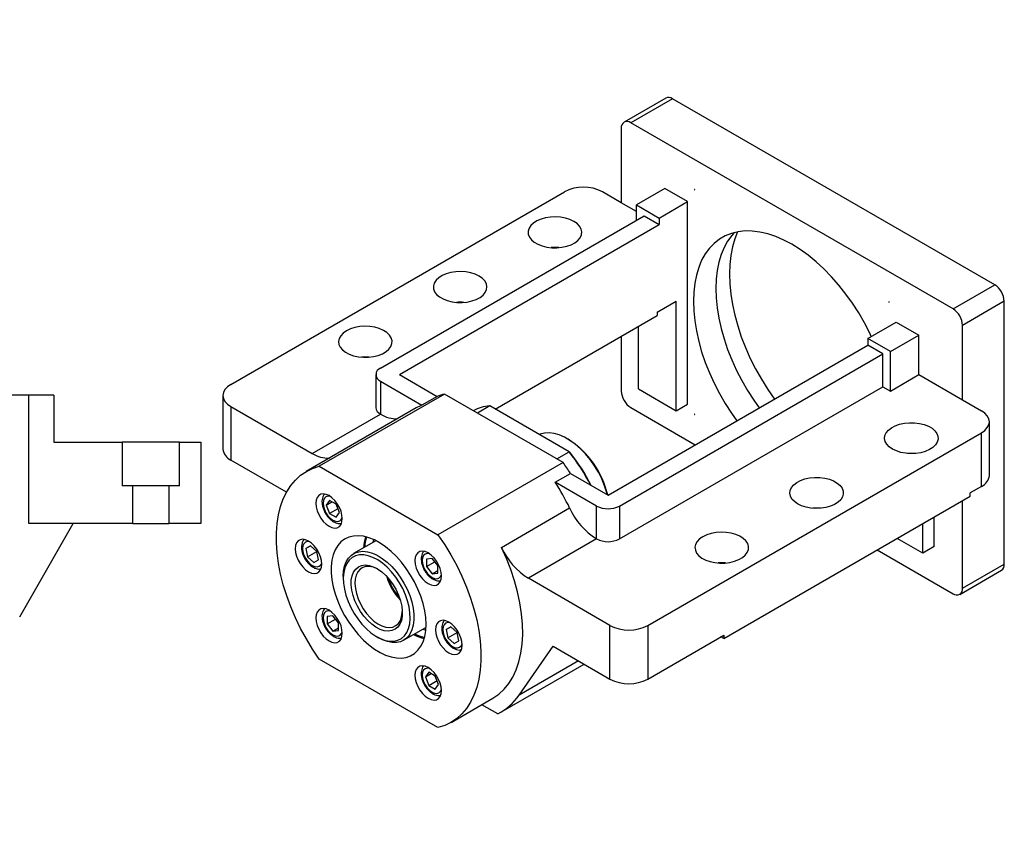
# Model space of a CAD drawing. Header units: millimetres. Extents: x 19 to 333, y 9 to 190.
# Tile 5 of 5: x 170 to 275, y 103 to 190. Entities that reach past the tile are written whole.
import ezdxf

# ---------------------------------------------------------------- set-up
doc = ezdxf.new("R2010")
doc.units = ezdxf.units.MM
doc.layers.add('圖層0', color=7, linetype='Continuous')
doc.styles.add('SLDTEXTSTYLE0', font='TXT', dxfattribs={"width": 0.7})
doc.styles.add('SLDTEXTSTYLE4', font='TXT', dxfattribs={"width": 0.75, "bigfont": 'bigfont'})
doc.styles.add('SLDTEXTSTYLE5', font='TXT', dxfattribs={"width": 0.65625, "bigfont": 'bigfont'})

# ---------------------------------------------------------------- blocks, each defined once
blk = doc.blocks.new('SW_NOTE_2')
at = {"layer": '圖層0', "color": 0, "char_height": 3.175, "attachment_point": 2}
for s, insert, style in [('\\M+19655\\M+196CA\\M+19AA4 B-B', (9.92, 4.09), 'SLDTEXTSTYLE4'), ('\\M+194E4\\M+197E1 1 : 3', (9.93, -1.14), 'SLDTEXTSTYLE5')]:
    blk.add_mtext(s, dxfattribs=dict(at, insert=insert, style=style))

msp = doc.modelspace()

# ---------------------------------------------------------------- linework, layer by layer
at = {"color": 7, "linetype": 'Continuous', "lineweight": 25}
for p, q in [((238.8117, 181.6052), (234.367, 179.0393)), ((239.5259, 181.5344), (235.0812, 178.9686)), ((273.8711, 161.7074), (239.5259, 181.5344)), ((234.0711, 178.3853), (234.0711, 170.4531)), ((269.4264, 159.1415), (235.0812, 178.9686)), ((192.4528, 151.0926), (228.0102, 171.6194)), ((234.0711, 170.4531), (232.0508, 171.6194)), ((238.7178, 171.97), (235.6873, 170.2206)), ((241.1421, 170.5705), (238.7178, 171.97)), ((235.6873, 169.5201), (234.0711, 170.4531)), ((235.6873, 170.2206), (238.1117, 168.821)), ((235.6873, 168.5876), (235.6873, 170.2206)), ((238.1117, 168.821), (241.1421, 170.5705)), ((241.1421, 148.9904), (241.1421, 170.5705)), ((208.4132, 152.8426), (236.4954, 169.0542)), ((236.4954, 169.0542), (238.1117, 168.1211)), ((210.4335, 152.1428), (238.1117, 168.1211)), ((238.1117, 168.821), (238.1117, 168.1211)), ((269.4264, 159.1415), (273.8711, 161.7074)), ((237.9097, 158.7892), (239.93, 159.9555)), ((239.93, 148.2907), (239.93, 159.9555)), ((274.8812, 159.9578), (270.4366, 157.3919)), ((274.8812, 131.9621), (274.8812, 159.9578)), ((237.9097, 158.7892), (237.9097, 158.4393)), ((220.6373, 148.4682), (237.9097, 158.4393)), ((260.335, 155.9917), (263.3655, 157.7412)), ((263.3655, 157.7412), (265.7899, 156.3416)), ((270.4366, 149.4598), (270.4366, 157.3919)), ((235.8894, 150.6233), (235.8894, 157.273)), ((234.0711, 156.2233), (234.0711, 150.3896)), ((262.7594, 154.5922), (260.335, 155.9917)), ((260.335, 155.9917), (260.335, 155.2918)), ((262.7594, 154.5922), (265.7899, 156.3416)), ((265.7899, 152.1423), (265.7899, 156.3416)), ((232.6569, 139.3136), (260.335, 155.2918)), ((233.869, 138.1473), (261.9513, 154.3588)), ((261.9513, 154.3588), (260.335, 155.2918)), ((261.9513, 150.8593), (261.9513, 154.3588)), ((262.7594, 150.3928), (262.7594, 154.5922)), ((207.9111, 152.1428), (207.9111, 148.6434)), ((208.4132, 151.4431), (212.8291, 148.8938)), ((208.4132, 151.4431), (208.4132, 147.9436)), ((210.4335, 152.1428), (214.4453, 149.8269)), ((262.7594, 150.3928), (265.7899, 152.1423)), ((265.7899, 152.1423), (270.4366, 149.4598)), ((215.2206, 150.0792), (201.8866, 142.3816)), ((227.8697, 142.777), (215.2206, 150.0792)), ((233.869, 134.6478), (261.9513, 150.8593)), ((235.8894, 150.6233), (239.93, 148.2907)), ((261.9513, 150.8593), (262.7594, 150.3928)), ((170.9363, 149.9499), (164.3171, 149.9499)), ((170.9363, 136.2833), (170.9363, 149.9499)), ((173.6029, 149.9499), (170.9363, 149.9499)), ((173.6029, 149.9499), (173.6029, 144.9499)), ((191.616, 149.9263), (191.616, 144.2105)), ((214.4453, 149.8269), (212.8291, 148.8938)), ((270.4366, 149.4598), (272.4569, 148.2935)), ((192.4528, 148.76), (192.4528, 143.0442)), ((192.4528, 148.76), (201.1419, 143.7439)), ((212.2153, 148.5919), (200.4975, 141.8274)), ((220.048, 148.8083), (218.7351, 148.0503)), ((228.4972, 143.9307), (220.048, 148.8083)), ((235.0812, 148.6399), (241.9468, 144.6765)), ((239.93, 148.2907), (241.1421, 148.9904)), ((201.1419, 143.7439), (208.415, 147.9426)), ((208.4132, 147.9436), (208.415, 147.9426)), ((273.2937, 141.4114), (273.2937, 147.1272)), ((236.8995, 125.4341), (272.4569, 145.9609)), ((272.4569, 140.2451), (272.4569, 145.9609)), ((173.6029, 144.9499), (180.8809, 144.9499)), ((180.8809, 144.9499), (180.8809, 140.2833)), ((186.9916, 144.9499), (180.8809, 144.9499)), ((186.9916, 140.2833), (186.9916, 144.9499)), ((186.9916, 144.9499), (189.2696, 144.9499)), ((189.2696, 144.9499), (189.2696, 136.2833)), ((228.4149, 145.2606), (228.3139, 145.3189)), ((227.1842, 143.1728), (228.4972, 143.9307)), ((228.4972, 143.9307), (228.5715, 143.8878)), ((198.3884, 139.6177), (192.4528, 143.0442)), ((227.8697, 142.777), (214.5357, 135.0795)), ((201.8866, 142.3816), (214.5357, 135.0795)), ((227.0288, 140.6965), (228.6451, 141.6295)), ((231.4447, 138.1473), (227.0288, 140.6965)), ((228.6451, 141.6295), (232.6569, 139.3136)), ((182.021, 140.2833), (180.8809, 140.2833)), ((182.021, 136.2833), (182.021, 140.2833)), ((185.8516, 140.2833), (182.021, 140.2833)), ((185.8516, 140.2833), (185.8516, 136.2833)), ((186.9916, 140.2833), (185.8516, 140.2833)), ((272.4569, 140.2451), (271.2447, 139.5453)), ((202.9796, 138.7557), (202.6297, 138.2579)), ((202.6297, 138.2579), (203.2359, 138.6078)), ((203.6794, 138.3517), (202.9796, 138.7557)), ((244.9807, 124.0335), (271.2447, 139.1954)), ((270.4366, 129.3962), (270.4366, 138.7289)), ((271.2447, 139.1954), (271.2447, 139.5453)), ((202.6297, 138.2579), (202.9796, 137.356)), ((203.867, 137.8683), (202.9796, 137.356)), ((204.0294, 137.4498), (203.6794, 138.3517)), ((221.2913, 133.745), (228.5644, 137.9436)), ((231.4447, 134.6478), (231.4447, 138.1473)), ((233.869, 138.1473), (233.869, 134.6478)), ((202.9796, 137.356), (203.6794, 136.9519)), ((203.6794, 136.9519), (204.0294, 137.4498)), ((267.4061, 133.8286), (267.4061, 136.9794)), ((169.9588, 126.3447), (175.65, 136.2833)), ((182.021, 136.2833), (170.9363, 136.2833)), ((182.021, 136.2833), (185.8516, 136.2833)), ((189.2696, 136.2833), (185.8516, 136.2833)), ((266.1939, 133.1288), (266.1939, 136.2796)), ((207.9257, 134.4534), (205.5471, 133.0803)), ((207.6606, 134.581), (207.5874, 134.2581)), ((231.4429, 134.6488), (224.1698, 130.4502)), ((231.4447, 134.6478), (231.4429, 134.6488)), ((266.1939, 133.1288), (263.4649, 134.7042)), ((200.959, 133.8992), (200.4641, 133.6134)), ((200.4641, 133.6134), (200.959, 133.8992)), ((200.4641, 133.6134), (200.6452, 132.7282)), ((200.6452, 132.7282), (201.635, 133.2996)), ((201.635, 133.2998), (200.959, 133.8992)), ((201.8161, 132.4146), (201.635, 133.2998)), ((261.3431, 133.4793), (269.4264, 128.8129)), ((267.4061, 133.8286), (266.1939, 133.1288)), ((200.6452, 132.7282), (201.3212, 132.1288)), ((201.3212, 132.1288), (201.8161, 132.4146)), ((213.9009, 132.5592), (213.2949, 132.5051)), ((213.2949, 132.5051), (213.2949, 131.6969)), ((213.2949, 131.6969), (214.1823, 132.2092)), ((214.507, 131.8053), (213.9009, 132.5592)), ((213.2949, 131.6969), (213.9009, 130.9429)), ((213.9009, 130.9429), (214.507, 131.2928)), ((214.507, 130.9971), (214.507, 131.8053)), ((270.1406, 128.7422), (274.5853, 131.308)), ((270.4366, 129.3962), (274.8812, 131.9621)), ((204.4433, 130.6406), (204.4433, 130.4073)), ((213.9009, 130.9429), (214.507, 130.9971)), ((232.8589, 125.4341), (224.1698, 130.4502)), ((203.3295, 126.4545), (202.7234, 126.4003)), ((202.7234, 126.4003), (202.7234, 125.5921)), ((202.7234, 125.5921), (203.6109, 126.1045)), ((203.9356, 125.7005), (203.3295, 126.4545)), ((202.7234, 125.5921), (203.3295, 124.8382)), ((203.3295, 124.8382), (203.9356, 125.1881)), ((203.3295, 124.8382), (203.9356, 124.8924)), ((203.9356, 124.8924), (203.9356, 125.7005)), ((210.8752, 123.8507), (213.2538, 125.2238)), ((212.9156, 125.0285), (213.2318, 124.9304)), ((215.9092, 125.2686), (215.4144, 124.9828)), ((215.4144, 124.9828), (215.9093, 125.2686)), ((215.4144, 124.9828), (215.5955, 124.0976)), ((216.5852, 124.6692), (215.9092, 125.2686)), ((232.8589, 119.7183), (232.8589, 125.4341)), ((236.8995, 125.4341), (236.8995, 119.7183)), ((208.0086, 124.2315), (208.2106, 124.1148)), ((215.5955, 124.0976), (216.5853, 124.669)), ((215.5955, 124.0976), (216.2715, 123.4982)), ((216.7664, 123.784), (216.5852, 124.6692)), ((236.8995, 119.7183), (244.9807, 124.3835)), ((244.9807, 124.0335), (244.6776, 124.2085)), ((244.9807, 124.3835), (244.9807, 124.0335)), ((216.2715, 123.4982), (216.7664, 123.784)), ((223.1751, 118.0028), (226.798, 123.2172)), ((226.798, 123.2172), (232.8589, 119.7183)), ((214.5357, 114.5493), (201.8866, 121.8515)), ((221.2266, 116.1848), (230.1032, 121.3091)), ((213.551, 120.4455), (213.2011, 119.9476)), ((213.2011, 119.9476), (213.8073, 120.2976)), ((213.2011, 119.9476), (213.551, 119.0457)), ((214.2509, 120.0415), (213.551, 120.4455)), ((214.6008, 119.1396), (214.2509, 120.0415)), ((213.551, 119.0457), (214.4385, 119.558)), ((213.551, 119.0457), (214.2509, 118.6417)), ((214.2509, 118.6417), (214.6008, 119.1396)), ((215.9248, 115.1036), (220.3695, 117.6694)), ((220.8971, 116.0086), (219.1949, 116.9913))]:
    msp.add_line(p, q, dxfattribs=at)
at = {"color": 8, "linetype": 'Continuous', "lineweight": 25}
msp.add_line((229.5028, 121.6557), (223.1751, 118.0028), dxfattribs=at)
at = {"color": 7, "linetype": 'Continuous', "lineweight": 25, "flags": 128}
for points in [[(241.9111, 171.8215), (241.91, 171.8285), (241.9069, 171.8357), (241.9022, 171.842), (241.8967, 171.8465), (241.8912, 171.8484), (241.8865, 171.8475), (241.8833, 171.8439), (241.8822, 171.8382), (241.8833, 171.8312), (241.8865, 171.8239), (241.8912, 171.8176), (241.8967, 171.8132), (241.9022, 171.8112), (241.9069, 171.8122), (241.91, 171.8158), (241.9111, 171.8215)], [(229.0203, 168.4704), (228.6015, 168.6701), (228.1247, 168.8204), (227.6073, 168.9158), (227.068, 168.9531), (226.5262, 168.9307), (226.0015, 168.8495), (225.513, 168.7125), (225.0781, 168.5246), (224.7127, 168.2926), (224.43, 168.0248), (224.2402, 167.731), (224.1501, 167.4218), (224.1631, 167.1083), (224.2785, 166.8019), (224.4924, 166.5137), (224.7968, 166.254), (225.1809, 166.0323), (225.6307, 165.8565), (226.13, 165.7331), (226.6608, 165.6664), (227.2038, 165.6589), (227.7395, 165.7109), (228.2484, 165.8205), (228.7122, 165.9837), (229.1142, 166.1947), (229.4397, 166.4457), (229.677, 166.7277), (229.8176, 167.0306), (229.8563, 167.3434), (229.7919, 167.6547), (229.6265, 167.9534), (229.3662, 168.2286), (229.0203, 168.4704)], [(260.7098, 156.2081), (260.5442, 156.5561), (259.983, 157.6452), (259.3691, 158.7086), (258.7065, 159.7391), (257.9998, 160.7297), (257.2539, 161.6735), (256.4739, 162.5642), (255.665, 163.3957), (254.8328, 164.1622), (253.983, 164.8585), (253.1214, 165.4799), (252.2538, 166.0222), (251.3863, 166.4816), (250.5247, 166.855), (249.6749, 167.1398), (248.8427, 167.3341), (248.0338, 167.4366), (247.2537, 167.4465), (246.5078, 167.3639), (245.8012, 167.1892), (245.1386, 166.9237), (244.5246, 166.5691), (243.9634, 166.128), (243.4589, 165.6032), (243.0144, 164.9985), (242.6331, 164.3178), (242.3175, 163.566), (242.0697, 162.748), (241.8915, 161.8695), (241.7841, 160.9366), (241.7482, 159.9555), (241.7841, 158.933), (241.8915, 157.876), (242.0697, 156.7918), (242.3175, 155.6878), (242.6331, 154.5715), (243.0144, 153.4506), (243.4589, 152.3327), (243.9634, 151.2254), (244.5246, 150.1363), (245.1386, 149.0729), (245.8012, 148.0424), (246.3737, 147.2321)], [(246.1141, 167.2792), (245.8429, 166.9794), (245.3984, 166.3747), (245.017, 165.6941), (244.7014, 164.9422), (244.4537, 164.1242), (244.2755, 163.2458), (244.1681, 162.3128), (244.1322, 161.3317)], [(246.4611, 167.3554), (246.1587, 166.6044), (245.9097, 165.7556), (245.7307, 164.8465), (245.6228, 163.8829), (245.5868, 162.8712), (245.6228, 161.8179), (245.7307, 160.7299), (245.9097, 159.6141), (246.1587, 158.4778), (246.476, 157.3285), (246.8596, 156.1734), (247.307, 155.0203), (247.8153, 153.8764), (248.3813, 152.7492), (249.0012, 151.6462), (249.671, 150.5743), (250.3822, 149.5462)], [(218.9188, 162.639), (218.4999, 162.8386), (218.0232, 162.9889), (217.5058, 163.0844), (216.9665, 163.1216), (216.4247, 163.0992), (215.9, 163.0181), (215.4114, 162.881), (214.9766, 162.6931), (214.6112, 162.4611), (214.3285, 162.1933), (214.1387, 161.8995), (214.0486, 161.5903), (214.0615, 161.2768), (214.177, 160.9704), (214.3908, 160.6822), (214.6953, 160.4225), (215.0794, 160.2008), (215.5292, 160.025), (216.0285, 159.9016), (216.5593, 159.8349), (217.1023, 159.8275), (217.638, 159.8795), (218.1469, 159.989), (218.6107, 160.1522), (219.0126, 160.3632), (219.3381, 160.6142), (219.5755, 160.8963), (219.7161, 161.1991), (219.7548, 161.5119), (219.6903, 161.8233), (219.5249, 162.1219), (219.2646, 162.3972), (218.9188, 162.639)], [(244.1322, 161.3317), (244.1681, 160.3092), (244.2755, 159.2522), (244.4537, 158.168), (244.7014, 157.064), (245.017, 155.9477), (245.3984, 154.8268), (245.8429, 153.7089), (246.3474, 152.6016), (246.9086, 151.5125), (247.5225, 150.4491), (248.1851, 149.4186), (248.7576, 148.6084)], [(262.6254, 159.8634), (262.6243, 159.8704), (262.6212, 159.8776), (262.6165, 159.8839), (262.611, 159.8884), (262.6054, 159.8903), (262.6008, 159.8894), (262.5976, 159.8858), (262.5965, 159.8801), (262.5976, 159.8731), (262.6008, 159.8658), (262.6054, 159.8595), (262.611, 159.8551), (262.6165, 159.8531), (262.6212, 159.8541), (262.6243, 159.8577), (262.6254, 159.8634)], [(204.7767, 156.8075), (204.4308, 156.5657), (204.1705, 156.2905), (204.0051, 155.9918), (203.9406, 155.6804), (203.9794, 155.3676), (204.12, 155.0648), (204.3573, 154.7827), (204.6828, 154.5317), (205.0847, 154.3208), (205.5485, 154.1576), (206.0575, 154.048), (206.5931, 153.996), (207.1362, 154.0034), (207.6669, 154.0701), (208.1662, 154.1935), (208.6161, 154.3693), (209.0002, 154.591), (209.3046, 154.8507), (209.5184, 155.1389), (209.6339, 155.4454), (209.6468, 155.7588), (209.5567, 156.0681), (209.3669, 156.3619), (209.0842, 156.6296), (208.7188, 156.8616), (208.284, 157.0496), (207.7954, 157.1866), (207.2708, 157.2677), (206.729, 157.2901), (206.1896, 157.2529), (205.6722, 157.1574), (205.1955, 157.0071), (204.7767, 156.8075)], [(207.1978, 154.0081), (206.729, 154.0239), (206.3961, 154.0081)], [(192.4528, 151.0926), (192.0975, 150.8427), (191.8334, 150.5575), (191.6709, 150.2481), (191.616, 149.9263), (191.6709, 149.6045), (191.8334, 149.2951), (192.0975, 149.01), (192.4528, 148.76)], [(272.4569, 145.9609), (272.8122, 146.2108), (273.0762, 146.496), (273.2388, 146.8054), (273.2937, 147.1272), (273.2388, 147.449), (273.0762, 147.7584), (272.8122, 148.0436), (272.4569, 148.2935)], [(241.9111, 147.9014), (241.91, 147.9084), (241.9069, 147.9156), (241.9022, 147.922), (241.8967, 147.9264), (241.8912, 147.9283), (241.8865, 147.9274), (241.8833, 147.9238), (241.8822, 147.9181), (241.8833, 147.9111), (241.8865, 147.9038), (241.8912, 147.8975), (241.8967, 147.8931), (241.9022, 147.8912), (241.9069, 147.8921), (241.91, 147.8957), (241.9111, 147.9014)], [(262.9614, 144.2115), (262.6156, 144.4533), (262.3553, 144.7285), (262.1899, 145.0271), (262.1254, 145.3385), (262.1642, 145.6513), (262.3047, 145.9542), (262.5421, 146.2362), (262.8676, 146.4872), (263.2695, 146.6982), (263.7333, 146.8614), (264.2423, 146.9709), (264.7779, 147.0229), (265.3209, 147.0155), (265.8517, 146.9488), (266.351, 146.8254), (266.8009, 146.6496), (267.1849, 146.4279), (267.4894, 146.1682), (267.7032, 145.88), (267.8187, 145.5736), (267.8316, 145.2601), (267.7415, 144.9509), (267.5517, 144.6571), (267.269, 144.3893), (266.9036, 144.1573), (266.4688, 143.9694), (265.9802, 143.8324), (265.4555, 143.7512), (264.9138, 143.7288), (264.3744, 143.7661), (263.857, 143.8615), (263.3803, 144.0118), (262.9614, 144.2115)], [(232.5985, 139.3472), (232.5397, 139.5626), (232.2966, 140.2994), (231.9907, 141.0325), (231.6269, 141.7505), (231.2107, 142.442), (230.7489, 143.0961), (230.2487, 143.7024), (229.7179, 144.2515), (229.165, 144.7346), (228.5986, 145.1442), (228.0278, 145.4737), (227.4614, 145.718), (226.9085, 145.8733), (226.3778, 145.937), (225.8775, 145.9083), (225.4157, 145.7874), (225.3362, 145.7555)], [(201.8866, 121.8515), (201.1729, 122.9028), (200.5075, 123.9923), (199.8949, 125.1124), (199.3393, 126.2555), (198.8445, 127.4138), (198.4139, 128.5793), (198.0504, 129.744), (197.7566, 130.8999), (197.5345, 132.0392), (197.3856, 133.1539), (197.3109, 134.2365), (197.3109, 135.2796), (197.3856, 136.2759), (197.5345, 137.2187), (197.7566, 138.1015), (198.0504, 138.9183), (198.4139, 139.6634), (198.8445, 140.3317), (199.3393, 140.9187), (199.8949, 141.4203), (200.5075, 141.8331), (201.1729, 142.1543), (201.8866, 142.3816)], [(252.8599, 138.38), (252.5141, 138.6218), (252.2538, 138.897), (252.0884, 139.1957), (252.0239, 139.507), (252.0626, 139.8198), (252.2032, 140.1227), (252.4406, 140.4047), (252.7661, 140.6557), (253.168, 140.8667), (253.6318, 141.0299), (254.1407, 141.1395), (254.6764, 141.1915), (255.2194, 141.184), (255.7502, 141.1173), (256.2495, 140.9939), (256.6993, 140.8181), (257.0834, 140.5964), (257.3879, 140.3367), (257.6017, 140.0485), (257.7172, 139.7421), (257.7301, 139.4286), (257.64, 139.1194), (257.4502, 138.8256), (257.1675, 138.5578), (256.8021, 138.3258), (256.3673, 138.1379), (255.8787, 138.0009), (255.354, 137.9197), (254.8122, 137.8973), (254.2729, 137.9346), (253.7555, 138.03), (253.2788, 138.1803), (252.8599, 138.38)], [(204.3397, 136.8042), (204.3042, 137.188), (204.1996, 137.5936), (204.0311, 138.0005), (203.8072, 138.3884), (203.5391, 138.7377), (203.2402, 139.031), (202.9255, 139.2537), (202.6108, 139.3944), (202.3119, 139.4462), (202.0437, 139.4064), (201.8198, 139.2771), (201.6513, 139.0647), (201.5467, 138.7799), (201.5112, 138.437), (201.5467, 138.0531), (201.6513, 137.6476), (201.8198, 137.2407), (202.0437, 136.8528), (202.3119, 136.5035), (202.6108, 136.2101), (202.9255, 135.9875), (203.2402, 135.8468), (203.5391, 135.795), (203.8072, 135.8348), (204.0311, 135.9641), (204.1996, 136.1765), (204.3042, 136.4612), (204.3397, 136.8042)], [(242.7584, 134.8811), (242.4126, 134.6393), (242.1522, 134.3641), (241.9868, 134.0654), (241.9224, 133.754), (241.9611, 133.4413), (242.1017, 133.1384), (242.339, 132.8563), (242.6645, 132.6053), (243.0665, 132.3944), (243.5303, 132.2312), (244.0392, 132.1216), (244.5749, 132.0696), (245.1179, 132.077), (245.6487, 132.1437), (246.148, 132.2671), (246.5978, 132.4429), (246.9819, 132.6646), (247.2863, 132.9243), (247.5002, 133.2126), (247.6156, 133.519), (247.6286, 133.8324), (247.5385, 134.1417), (247.3487, 134.4355), (247.066, 134.7032), (246.7006, 134.9352), (246.2657, 135.1232), (245.7772, 135.2602), (245.2525, 135.3413), (244.7107, 135.3637), (244.1714, 135.3265), (243.654, 135.231), (243.1772, 135.0807), (242.7584, 134.8811)], [(202.1503, 131.9643), (202.1148, 132.3482), (202.0102, 132.7538), (201.8417, 133.1607), (201.6178, 133.5485), (201.3496, 133.8979), (201.0507, 134.1912), (200.736, 134.4138), (200.4214, 134.5546), (200.1224, 134.6063), (199.8543, 134.5666), (199.6304, 134.4373), (199.4619, 134.2249), (199.3573, 133.9401), (199.3218, 133.5972), (199.3573, 133.2133), (199.4619, 132.8077), (199.6304, 132.4008), (199.8543, 132.013), (200.1224, 131.6636), (200.4214, 131.3703), (200.736, 131.1477), (201.0507, 131.0069), (201.3496, 130.9552), (201.6178, 130.9949), (201.8417, 131.1243), (202.0102, 131.3366), (202.1148, 131.6214), (202.1503, 131.9643)], [(213.2619, 125.5497), (213.2265, 126.26), (213.1206, 127.0012), (212.9459, 127.763), (212.7046, 128.5347), (212.4003, 129.3054), (212.0372, 130.0643), (211.6204, 130.8007), (211.1557, 131.5044), (210.6496, 132.1654), (210.1094, 132.7745), (209.5425, 133.3231), (208.9569, 133.8035), (208.3608, 134.2089), (207.7627, 134.5338), (207.1708, 134.7734), (206.5936, 134.9245), (206.039, 134.9849), (205.515, 134.9538), (205.0287, 134.8317), (204.5872, 134.6201), (204.1966, 134.3222), (203.8622, 133.942), (203.589, 133.485), (203.3806, 132.9575), (203.2401, 132.3669), (203.1693, 131.7216), (203.1693, 131.0306), (203.2401, 130.3035), (203.3806, 129.5507), (203.589, 128.7826), (203.8622, 128.0101), (204.1966, 127.2439), (204.5872, 126.4949), (205.0287, 125.7736), (205.515, 125.0901), (206.039, 124.4539), (206.5936, 123.8741), (207.1708, 123.3587), (207.7627, 122.915), (208.3608, 122.5492), (208.9569, 122.2664), (209.5425, 122.0707), (210.1094, 121.9648), (210.6496, 121.9501), (211.1557, 122.0269), (211.6204, 122.194), (212.0372, 122.4492), (212.4003, 122.7889), (212.7046, 123.2082), (212.9459, 123.7013), (213.1206, 124.2613), (213.2265, 124.8804), (213.2619, 125.5497)], [(206.9121, 134.8516), (206.7783, 134.2961), (206.7117, 133.7526)], [(214.5357, 135.0795), (215.2494, 134.0281), (215.9148, 132.9386), (216.5275, 131.8185), (217.0831, 130.6754), (217.5779, 129.5171), (218.0085, 128.3516), (218.3719, 127.1869), (218.6657, 126.031), (218.8878, 124.8917), (219.0367, 123.777), (219.1115, 122.6944), (219.1115, 121.6513), (219.0367, 120.655), (218.8878, 119.7122), (218.6657, 118.8294), (218.3719, 118.0126), (218.0085, 117.2676), (217.5779, 116.5992), (217.0831, 116.0122), (216.5275, 115.5106), (215.9148, 115.0978), (215.2494, 114.7766), (214.5357, 114.5493)], [(204.4433, 130.6406), (204.4776, 131.2062), (204.5844, 131.7388), (204.7619, 132.2077), (205.0065, 132.6038), (205.3135, 132.9194), (205.6769, 133.1482), (206.0896, 133.2859), (206.5436, 133.3298), (207.0301, 133.279), (207.5395, 133.1345), (208.062, 132.8991), (208.5875, 132.5775), (209.1056, 132.1758), (209.6063, 131.7018), (210.0798, 131.1649), (210.517, 130.5755), (210.9093, 129.945), (211.249, 129.2856), (211.5297, 128.6104), (211.7457, 127.9322), (211.893, 127.2645), (211.9686, 126.6202), (211.9711, 126.0117), (211.9003, 125.4511), (211.7578, 124.9491), (211.5463, 124.5155), (211.2698, 124.1588), (210.9338, 123.886), (210.5448, 123.7022), (210.1104, 123.6112), (209.639, 123.6147), (209.1398, 123.7126), (208.6226, 123.903), (208.2106, 124.1148)], [(214.9111, 130.7014), (214.8756, 131.0853), (214.7711, 131.4908), (214.6026, 131.8977), (214.3786, 132.2856), (214.1105, 132.635), (213.8116, 132.9283), (213.4969, 133.1509), (213.1822, 133.2916), (212.8833, 133.3434), (212.6151, 133.3036), (212.3912, 133.1743), (212.2227, 132.962), (212.1181, 132.6772), (212.0827, 132.3342), (212.1181, 131.9504), (212.2227, 131.5448), (212.3912, 131.1379), (212.6151, 130.7501), (212.8833, 130.4007), (213.1822, 130.1074), (213.4969, 129.8847), (213.8116, 129.744), (214.1105, 129.6922), (214.3786, 129.732), (214.6026, 129.8613), (214.7711, 130.0737), (214.8756, 130.3585), (214.9111, 130.7014)], [(220.3695, 117.6694), (220.389, 117.6807), (221.0125, 118.1084), (221.5761, 118.6288), (222.0756, 119.2382), (222.5076, 119.9321), (222.8688, 120.7058), (223.1568, 121.5535), (223.3695, 122.4692), (223.5053, 123.4463), (223.5632, 124.4779), (223.5429, 125.5565), (223.4445, 126.6744), (223.2686, 127.8235), (223.0167, 128.9956), (222.6903, 130.1824), (222.292, 131.3752), (221.8246, 132.5656), (221.2913, 133.745)], [(207.9014, 124.2952), (208.4097, 124.0259), (208.9099, 123.8447), (209.3917, 123.7551), (209.8454, 123.759), (210.2618, 123.8564), (210.6322, 124.0452), (210.9493, 124.3217), (211.2065, 124.6801), (211.3986, 125.1132), (211.5217, 125.6121), (211.5734, 126.1668), (211.5524, 126.7659), (211.4593, 127.3972), (211.296, 128.0479), (211.0658, 128.7047), (210.7734, 129.3543), (210.4246, 129.9834), (210.0268, 130.5793), (209.5878, 131.1297), (209.1167, 131.6235), (208.623, 132.0506), (208.1169, 132.4024), (207.6086, 132.6717), (207.1084, 132.853), (206.6265, 132.9426), (206.1728, 132.9386), (205.7565, 132.8413), (205.3861, 132.6524), (205.069, 132.376), (204.8118, 132.0176), (204.6197, 131.5845), (204.4965, 131.0855), (204.4449, 130.5308), (204.4659, 129.9317), (204.5589, 129.3004), (204.7223, 128.6497), (204.9525, 127.9929), (205.2449, 127.3433), (205.5936, 126.7142), (205.9915, 126.1184), (206.4305, 125.568), (206.9016, 125.0742), (207.3952, 124.647), (207.9014, 124.2952)], [(207.9267, 125.2483), (207.4791, 125.5653), (207.046, 125.9582), (206.6391, 126.4164), (206.2697, 126.9272), (205.9476, 127.4768), (205.6818, 128.0502), (205.4795, 128.6318), (205.3462, 129.2056), (205.2855, 129.756), (205.2991, 130.2681), (205.3866, 130.7278), (205.5457, 131.1227), (205.772, 131.4418), (206.0593, 131.6766), (206.3997, 131.8206), (206.7841, 131.87), (207.2019, 131.8232), (207.6417, 131.6817), (208.0916, 131.4493), (208.5392, 131.1323), (208.9723, 130.7394), (209.3791, 130.2813), (209.7486, 129.7705), (210.0707, 129.2208), (210.3365, 128.6474), (210.5388, 128.0659), (210.6721, 127.4921), (210.7328, 126.9416), (210.7192, 126.4295), (210.6317, 125.9698), (210.4726, 125.575), (210.2463, 125.2558), (209.959, 125.021), (209.6185, 124.877), (209.2342, 124.8277), (208.8164, 124.8744), (208.3766, 125.0159), (207.9267, 125.2483)], [(208.1392, 131.422), (208.0731, 131.457), (207.649, 131.633), (207.241, 131.718), (206.8609, 131.7093), (206.5197, 131.6073), (206.2271, 131.415), (205.9916, 131.1378), (205.8199, 130.7837), (205.7171, 130.3629), (205.686, 129.8876), (205.7275, 129.3713), (205.8405, 128.8289), (206.0217, 128.2762), (206.2659, 127.7288), (206.566, 127.2027), (206.9135, 126.7128), (207.2983, 126.2734), (207.7094, 125.8971), (208.1349, 125.5946)], [(245.1795, 132.0817), (244.7107, 132.0975), (244.3779, 132.0817)], [(204.3397, 124.5967), (204.3042, 124.9805), (204.1996, 125.3861), (204.0311, 125.793), (203.8072, 126.1809), (203.5391, 126.5302), (203.2402, 126.8236), (202.9255, 127.0462), (202.6108, 127.1869), (202.3119, 127.2387), (202.0437, 127.1989), (201.8198, 127.0696), (201.6513, 126.8572), (201.5467, 126.5724), (201.5112, 126.2295), (201.5467, 125.8456), (201.6513, 125.4401), (201.8198, 125.0332), (202.0437, 124.6453), (202.3119, 124.296), (202.6108, 124.0026), (202.9255, 123.78), (203.2402, 123.6393), (203.5391, 123.5875), (203.8072, 123.6273), (204.0311, 123.7566), (204.1996, 123.969), (204.3042, 124.2538), (204.3397, 124.5967)], [(208.1349, 125.5946), (208.5626, 125.3748), (208.9801, 125.2438), (209.3756, 125.2055), (209.7376, 125.261), (210.0556, 125.4087), (210.3206, 125.6444), (210.5249, 125.9612), (210.6627, 126.35), (210.7299, 126.7997), (210.7355, 126.9246)], [(217.1005, 123.3337), (217.0651, 123.7176), (216.9605, 124.1232), (216.792, 124.5301), (216.5681, 124.9179), (216.2999, 125.2673), (216.001, 125.5606), (215.6863, 125.7832), (215.3716, 125.924), (215.0727, 125.9757), (214.8046, 125.936), (214.5806, 125.8067), (214.4121, 125.5943), (214.3075, 125.3095), (214.2721, 124.9666), (214.3075, 124.5827), (214.4121, 124.1771), (214.5806, 123.7702), (214.8046, 123.3824), (215.0727, 123.033), (215.3716, 122.7397), (215.6863, 122.5171), (216.001, 122.3764), (216.2999, 122.3246), (216.5681, 122.3643), (216.792, 122.4937), (216.9605, 122.706), (217.0651, 122.9908), (217.1005, 123.3337)], [(212.0399, 124.523), (212.5312, 124.3134), (213.0918, 124.1469)], [(214.9111, 118.4939), (214.8756, 118.8778), (214.7711, 119.2833), (214.6026, 119.6902), (214.3786, 120.0781), (214.1105, 120.4275), (213.8116, 120.7208), (213.4969, 120.9434), (213.1822, 121.0841), (212.8833, 121.1359), (212.6151, 121.0961), (212.3912, 120.9668), (212.2227, 120.7545), (212.1181, 120.4697), (212.0827, 120.1267), (212.1181, 119.7429), (212.2227, 119.3373), (212.3912, 118.9304), (212.6151, 118.5426), (212.8833, 118.1932), (213.1822, 117.8999), (213.4969, 117.6772), (213.8116, 117.5365), (214.1105, 117.4847), (214.3786, 117.5245), (214.6026, 117.6538), (214.7711, 117.8662), (214.8756, 118.151), (214.9111, 118.4939)]]:
    msp.add_lwpolyline(points, dxfattribs=at)
at = {"color": 8, "linetype": 'Continuous', "lineweight": 25, "flags": 128}
for points in [[(203.0473, 139.1772), (202.8076, 139.199), (202.5914, 139.1323), (202.4255, 138.9784), (202.3213, 138.7479), (202.2857, 138.4564)], [(202.2857, 138.4564), (202.3213, 138.1239), (202.4255, 137.773), (202.5914, 137.4276), (202.8076, 137.1113), (203.0594, 136.8455), (203.3295, 136.6485), (203.5997, 136.5336), (203.8514, 136.5087), (204.0676, 136.5754), (204.2335, 136.7293), (204.3344, 136.9477)], [(200.8579, 134.3374), (200.6182, 134.3592), (200.402, 134.2924), (200.2361, 134.1386), (200.1318, 133.908), (200.0963, 133.6166), (200.1318, 133.2841), (200.2361, 132.9332), (200.402, 132.5878)], [(200.402, 132.5878), (200.6182, 132.2714), (200.8699, 132.0057), (201.1401, 131.8086), (201.4103, 131.6938), (201.662, 131.6688), (201.8782, 131.7356), (202.0441, 131.8895), (202.145, 132.1078)], [(213.6188, 133.0745), (213.379, 133.0963), (213.1629, 133.0295), (212.997, 132.8756), (212.8927, 132.6451), (212.8571, 132.3537), (212.8927, 132.0212), (212.997, 131.6703), (213.1629, 131.3249), (213.379, 131.0085), (213.6308, 130.7427), (213.9009, 130.5457), (214.1711, 130.4308), (214.4229, 130.4059), (214.639, 130.4727), (214.8049, 130.6265), (214.9059, 130.8449)], [(203.0473, 126.9697), (202.8076, 126.9915), (202.5914, 126.9248), (202.4255, 126.7709), (202.3213, 126.5404), (202.2857, 126.2489), (202.3213, 125.9164), (202.4255, 125.5655), (202.5914, 125.2201), (202.8076, 124.9038), (203.0594, 124.638), (203.3295, 124.441)], [(215.8082, 125.7068), (215.5684, 125.7286), (215.3523, 125.6618), (215.1864, 125.508), (215.0821, 125.2774), (215.0465, 124.986), (215.0821, 124.6535), (215.1864, 124.3026), (215.3523, 123.9572), (215.5684, 123.6408), (215.8202, 123.3751), (216.0904, 123.178), (216.3605, 123.0632), (216.6123, 123.0382), (216.8285, 123.105), (216.9943, 123.2589), (217.0953, 123.4772)], [(203.3295, 124.441), (203.5997, 124.3261), (203.8514, 124.3012), (204.0676, 124.3679), (204.2335, 124.5218), (204.3344, 124.7402)], [(213.6188, 120.867), (213.379, 120.8888), (213.1629, 120.822), (212.997, 120.6681), (212.8927, 120.4376), (212.8571, 120.1462), (212.8927, 119.8137), (212.997, 119.4628), (213.1629, 119.1174), (213.379, 118.801), (213.6308, 118.5353), (213.9009, 118.3382), (214.1711, 118.2233), (214.4229, 118.1984), (214.639, 118.2652), (214.8049, 118.419), (214.9059, 118.6374)]]:
    msp.add_lwpolyline(points, dxfattribs=at)
at = {"color": 7, "linetype": 'Continuous', "lineweight": 25}
for centre, radius, start, end in [((239.1074, 180.9503), 0.7185, 54.382373, 114.306935), ((234.6869, 178.4851), 0.6239, 50.796709, 189.213969), ((230.0305, 167.7203), 4.3915, 62.609682, 117.390331), ((227, 160.762), 4.9254, 85.332041, 94.667897), ((272.6881, 159.858), 2.1954, 2.605504, 57.394521), ((216.8985, 154.9309), 4.925, 85.331756, 94.668244), ((268.2434, 157.2921), 2.1954, 2.605504, 57.394521), ((208.6788, 152.1428), 0.7485, 110.783345, 249.216716), ((216.4927, 144.8531), 5.3787, 103.679694, 112.37331), ((236.2642, 150.4894), 2.1954, 182.605504, 237.394521), ((208.769, 148.7289), 0.8622, 185.695011, 245.625299), ((214.7995, 144.1138), 5.1702, 112.402612, 119.988706), ((220.3345, 144.4979), 4.3199, 93.80234, 118.194251), ((210.0816, 150.5311), 3.0786, 237.224221, 273.126044), ((223.1274, 137.0431), 9.7716, 13.537794, 57.240636), ((193.0458, 144.3531), 1.4369, 185.694365, 245.625824), ((212.3948, 130.8823), 20.7255, 27.258434, 39.019363), ((212.6251, 131.0145), 20.4942, 27.077831, 38.913249), ((264.9817, 138.836), 4.925, 85.331658, 94.66828), ((202.8085, 146.3324), 3.0786, 237.224221, 273.126044), ((206.4588, 127.4746), 26.3171, 32.538147, 35.553491), ((204.5634, 126.3601), 26.65, 25.763192, 32.544159), ((271.8638, 141.554), 1.437, 294.37455, 354.305356), ((235.5528, 141.1442), 7.6864, 204.607134, 237.676844), ((232.6569, 140.4868), 2.6349, 242.609606, 297.390374), ((254.8802, 133.0049), 4.9246, 85.331373, 94.668627), ((211.695, 133.4715), 5.0966, 163.94578, 177.544716), ((232.6569, 136.9873), 2.6349, 242.609606, 297.390374), ((228.2797, 136.9455), 7.6864, 204.607134, 237.676844), ((274.1942, 131.8789), 0.692, 304.412301, 6.899915), ((269.8207, 129.2963), 0.6239, 230.796709, 9.213969), ((234.8792, 129.3332), 4.3915, 242.609632, 297.390343), ((214.3188, 129.0588), 5.1814, 242.561729, 255.936999), ((234.8792, 123.6174), 4.3915, 242.609632, 297.390343), ((218.2055, 121.3815), 6.0094, 296.609055, 325.788461)]:
    msp.add_arc(centre, radius, start, end, dxfattribs=at)
at = {"color": 8, "linetype": 'Continuous', "lineweight": 25}
msp.add_arc((214.8009, 132.2696), 5.9408, 196.231223, 223.763399, dxfattribs=at)
at = {"color": 7, "linetype": 'Continuous', "lineweight": 25}
for points, knots in [([(202.44, 139.4128), (202.3986, 139.3627), (202.2969, 139.2397), (202.207, 138.9823), (202.1758, 138.7578), (202.1732, 138.5627), (202.1844, 138.3574), (202.2474, 138.0352), (202.3858, 137.6553), (202.5806, 137.2916), (202.8229, 136.9607), (203.1034, 136.6777), (203.4138, 136.4555), (203.7292, 136.3208), (204.009, 136.2665), (204.1691, 136.2928), (204.2332, 136.3034)], [0, 0, 0, 0, 0.05157308, 0.12668797, 0.20840588, 0.21992444, 0.26686548, 0.35269673, 0.43820337, 0.52345476, 0.60887557, 0.69493128, 0.78225802, 0.87130483, 0.94837892, 1, 1, 1, 1]), ([(200.2434, 134.5752), (200.1915, 134.5025), (200.0836, 134.3516), (200.0001, 134.064), (199.9737, 133.7343), (200.0161, 133.3693), (200.1233, 132.996), (200.2463, 132.7231), (200.3605, 132.5175), (200.4895, 132.3121), (200.7036, 132.0414), (200.9925, 131.7736), (201.3095, 131.5694), (201.6268, 131.459), (201.8792, 131.4252), (202.0082, 131.4563), (202.0448, 131.4651)], [0, 0, 0, 0, 0.0706692, 0.14682549, 0.22776327, 0.31246526, 0.39811441, 0.47909898, 0.49964394, 0.54528336, 0.63073347, 0.71708334, 0.80487014, 0.89433826, 0.97001636, 1, 1, 1, 1]), ([(213.0362, 133.3371), (212.9947, 133.2918), (212.89, 133.1772), (212.793, 132.9322), (212.7373, 132.6219), (212.75, 132.2697), (212.8301, 131.8937), (212.9745, 131.5148), (213.1745, 131.1538), (213.421, 130.827), (213.7049, 130.5496), (214.0179, 130.3345), (214.3342, 130.2082), (214.615, 130.1624), (214.7742, 130.1941), (214.8389, 130.207)], [0, 0, 0, 0, 0.04791732, 0.12111013, 0.19837722, 0.28015047, 0.36413916, 0.44801663, 0.53166856, 0.61554269, 0.70008647, 0.78594181, 0.87348298, 0.94857595, 1, 1, 1, 1]), ([(210.4302, 128.4259), (210.3516, 128.5171), (210.1538, 128.7468), (209.8707, 129.1653), (209.5925, 129.6607), (209.4053, 130.0555), (209.3306, 130.2792), (209.3135, 130.3305)], [0, 0, 0, 0, 0.16647416, 0.4190972, 0.67196557, 0.92480382, 1, 1, 1, 1]), ([(202.4388, 127.2057), (202.4239, 127.1916), (202.3421, 127.1136), (202.2525, 126.9135), (202.1752, 126.6188), (202.1677, 126.277), (202.2267, 125.9067), (202.352, 125.5263), (202.5357, 125.1579), (202.7688, 124.8189), (203.0368, 124.5302), (203.2574, 124.358), (203.4393, 124.2468), (203.6224, 124.154), (203.8768, 124.0814), (204.1004, 124.0576), (204.2117, 124.0889), (204.2326, 124.0948)], [0, 0, 0, 0, 0.01632012, 0.0902301, 0.16747074, 0.24954368, 0.33473615, 0.42030389, 0.50558372, 0.59092042, 0.67679594, 0.75891019, 0.78060854, 0.82815843, 0.90775797, 0.98268164, 1, 1, 1, 1]), ([(215.2024, 125.9419), (215.1774, 125.9162), (215.0874, 125.8237), (214.9965, 125.6058), (214.9303, 125.303), (214.9335, 124.9555), (215.0036, 124.5819), (215.139, 124.2021), (215.3314, 123.8373), (215.5716, 123.5045), (215.8506, 123.219), (216.1598, 122.9938), (216.4748, 122.855), (216.7592, 122.7966), (216.9245, 122.8215), (216.9935, 122.8319)], [0, 0, 0, 0, 0.0285484, 0.10276409, 0.18077958, 0.26354127, 0.34897784, 0.43449804, 0.51975358, 0.60515284, 0.69116549, 0.77841849, 0.86738818, 0.94471267, 1, 1, 1, 1]), ([(213.0072, 121.1039), (212.9992, 121.0966), (212.9231, 121.0271), (212.8353, 120.8374), (212.7509, 120.5481), (212.7371, 120.2099), (212.7891, 119.8419), (212.9081, 119.4614), (213.0863, 119.091), (213.3149, 118.7484), (213.5846, 118.4487), (213.8863, 118.2074), (214.1995, 118.042), (214.5039, 117.9719), (214.7069, 117.9552), (214.7975, 117.9843), (214.7998, 117.985)], [0, 0, 0, 0, 0.00861415, 0.0825406, 0.15948064, 0.24126926, 0.32644927, 0.4122156, 0.49768869, 0.58316818, 0.66914276, 0.75618108, 0.84487409, 0.92375133, 0.99802822, 1, 1, 1, 1])]:
    msp.add_open_spline(points, degree=3, knots=knots, dxfattribs=at)

# ---------------------------------------------------------------- block references
at = {"layer": '圖層0'}
msp.add_blockref('SW_NOTE_2', (142.537, 112.2123), dxfattribs=at)

# ---------------------------------------------------------------- texts
at = {"layer": '圖層0', "color": 7, "insert": (127.4628, 189.8242), "char_height": 6.87917, "attachment_point": 1, "style": 'SLDTEXTSTYLE0'}
msp.add_mtext('MBCK25L-G', dxfattribs=at)

doc.saveas('drawing.dxf')
